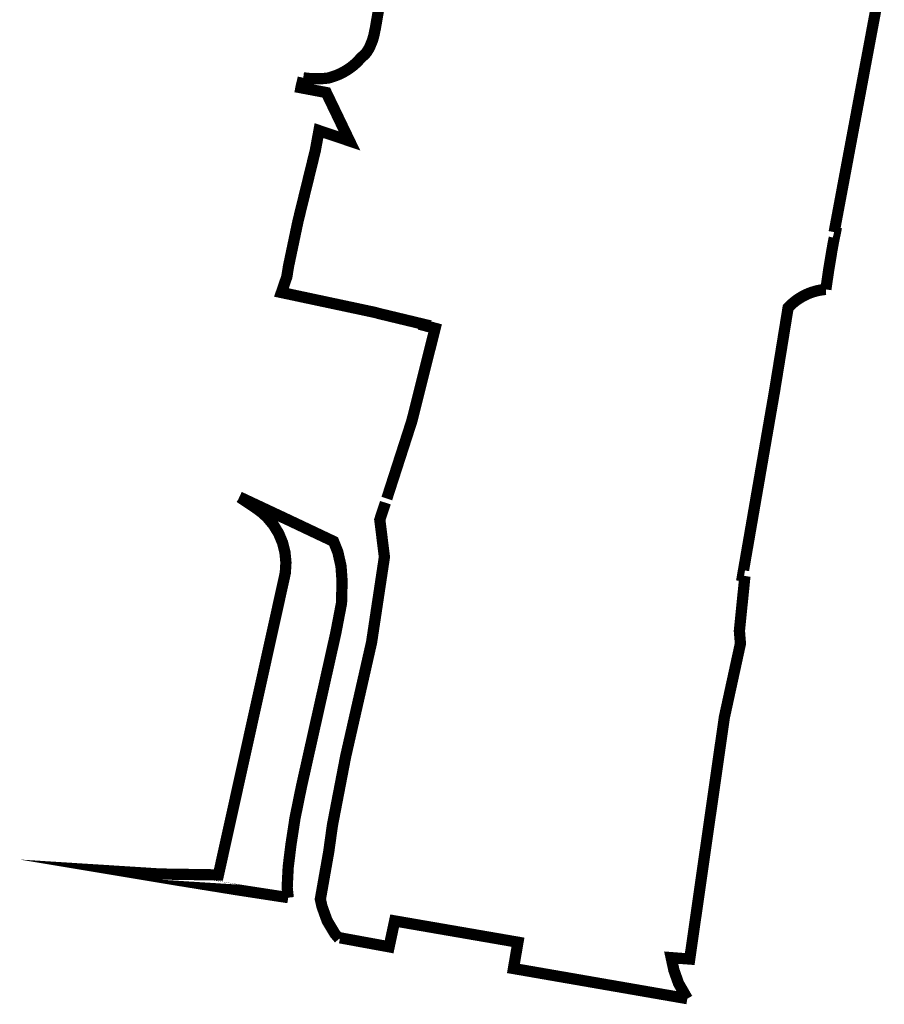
# Model space of a CAD drawing. Header units: metres. Extents: x 167961 to 168171, y 440654 to 441005.
import ezdxf

# ---------------------------------------------------------------- set-up
doc = ezdxf.new("R2010")
doc.units = ezdxf.units.M
doc.header["$LTSCALE"] = 20
doc.layers.add('Beheergrens', color=10, linetype='Continuous')

msp = doc.modelspace()

# ---------------------------------------------------------------- linework, layer by layer
at = {"layer": 'Beheergrens', "const_width": 2}
for points in [[(168017.0249999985, 440818.568), (168017.7069999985, 440818.7969999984), (168017.875, 440818.8630000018), (168018.1059999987, 440818.9549999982), (168018.6719999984, 440819.2170000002), (168018.8049999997, 440819.2879999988), (168018.9329999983, 440819.3559999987), (168019.2219999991, 440819.5100000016), (168019.754999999, 440819.8330000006), (168019.818500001, 440819.8764000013), (168019.8339999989, 440819.8869999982), (168019.936999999, 440819.9569999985), (168020.2699999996, 440820.1849999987), (168020.7639999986, 440820.5650000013), (168020.8049999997, 440820.6000000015), (168020.8431999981, 440820.6330999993), (168020.8949999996, 440820.6779999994), (168021.2360000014, 440820.9719999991), (168021.3209999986, 440821.0540000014), (168021.6849999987, 440821.4050000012), (168021.6994000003, 440821.4237000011), (168021.7140000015, 440821.4420000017), (168021.9840000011, 440821.7619999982), (168022.2789999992, 440822.0590000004), (168022.3669999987, 440822.1372999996), (168022.4111000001, 440822.1759000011), (168022.4563000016, 440822.2137999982), (168022.5469999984, 440822.2890000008), (168022.7219999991, 440822.4420000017), (168022.9129999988, 440822.6420000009), (168022.9569999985, 440822.688000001), (168023.1719999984, 440822.9519999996), (168023.5789999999, 440823.5870000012), (168023.7149999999, 440823.8660000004), (168024.1369999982, 440824.8640000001), (168024.2899999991, 440825.3029999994), (168024.4919999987, 440826.0850000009), (168024.7329999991, 440827.25), (168026.3489999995, 440836.6059999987)], [(168106.2890000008, 440790.9759999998), (168111.6754000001, 440819.740699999), (168113.3310000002, 440828.5824000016), (168114.2040936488, 440833.2448575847)], [(168011.9080000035, 440818.4100000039), (168011.8540758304, 440818.1708266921), (168011.6410000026, 440817.2460000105), (168011.5500500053, 440816.9010500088), (168011.5000657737, 440816.6369196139), (168015.5780933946, 440815.8626755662), (168015.9929666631, 440815.7839333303), (168016.5227693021, 440814.6819197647)], [(168017.0250000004, 440818.5680000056), (168016.7600000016, 440818.4799999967), (168016.7430000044, 440818.4739999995), (168016.3339999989, 440818.3619999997), (168015.9096586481, 440818.3170290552), (168015.6691888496, 440818.2912869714), (168015.5980255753, 440818.2839754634), (168015.2289503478, 440818.257773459), (168014.8683384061, 440818.2405560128), (168014.8485835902, 440818.2398501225), (168014.7200381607, 440818.2370299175), (168014.6070000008, 440818.236999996), (168014.1191595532, 440818.2310036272), (168013.4618325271, 440818.2527881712), (168013.2551073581, 440818.2663328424), (168013.010529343, 440818.2818322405), (168012.6419996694, 440818.3159968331), (168012.568864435, 440818.3251046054), (168011.9080000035, 440818.4100000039)], [(168015.9096586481, 440818.3170290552), (168015.6691888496, 440818.2912869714), (168015.5980255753, 440818.2839754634), (168015.2289503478, 440818.257773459), (168014.8683384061, 440818.2405560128), (168014.8485835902, 440818.2398501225), (168014.7200381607, 440818.2370299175), (168014.6070000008, 440818.236999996), (168014.1191595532, 440818.2310036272), (168013.4618325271, 440818.2527881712), (168013.2551073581, 440818.2663328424), (168013.010529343, 440818.2818322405), (168012.6419996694, 440818.3159968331), (168012.568864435, 440818.3251046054), (168011.9080000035, 440818.4100000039)], [(168016.521429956, 440814.6847056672), (168016.5227693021, 440814.6819197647), (168020.1259999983, 440807.1870000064), (168019.1081429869, 440807.5314765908), (168014.701000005, 440809.0229999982), (168014.0469999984, 440805.4530000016), (168013.1359479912, 440801.740016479), (168010.9870000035, 440792.9820000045), (168009.2830000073, 440784.8939999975), (168008.9899999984, 440783.0469999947), (168008.0280000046, 440780.2409999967), (168008.6595440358, 440780.1065708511), (168024.686999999, 440776.695000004), (168025.4430000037, 440776.4829999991), (168025.939000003, 440776.3640000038), (168033.5270000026, 440774.5400000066), (168033.4850000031, 440774.3670000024), (168035.3470000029, 440773.8750000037), (168031.2039999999, 440757.3730000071), (168026.7789999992, 440743.6640000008), (168026.7613096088, 440743.6105923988)], [(168106.2890000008, 440790.9759999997), (168106.5080406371, 440790.9204973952), (168106.1469999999, 440789.1739999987), (168105.8923401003, 440787.7330167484), (168105.3190539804, 440784.2771090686), (168104.8103873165, 440780.7917754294)], [(168090.2655002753, 440729.8465015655), (168090.0069999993, 440729.8920000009), (168092.9771095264, 440747.0416673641), (168093.1265384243, 440747.904517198), (168095.682, 440762.6600000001), (168098.0989999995, 440777.5280000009), (168098.3159999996, 440777.7650000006), (168098.6779999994, 440778.1149999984), (168098.7250000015, 440778.1600000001), (168099.1579999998, 440778.5289999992), (168099.6389999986, 440778.8969999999), (168099.949000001, 440779.1070000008), (168100.1409999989, 440779.2369999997), (168100.6620000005, 440779.5460000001), (168100.870000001, 440779.6530000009), (168101.0269999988, 440779.7340000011), (168101.1999999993, 440779.8229999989), (168101.7540000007, 440780.0689999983), (168101.881000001, 440780.1160000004), (168102.0029999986, 440780.1620000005), (168102.3220000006, 440780.2809999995), (168102.9010000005, 440780.4589999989), (168102.9930000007, 440780.4809999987), (168103, 440780.4829999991), (168103.4890000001, 440780.6030000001), (168103.936999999, 440780.6840000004), (168104.0850000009, 440780.7109999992), (168104.686999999, 440780.7840000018), (168104.8104000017, 440780.7917999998)], [(168000.5500000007, 440743.8918999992), (168001.1799999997, 440743.5980000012), (168009.4659999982, 440739.7060000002), (168010.8416999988, 440739.0549000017), (168015.2386999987, 440736.9739000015), (168017.3007869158, 440735.9978948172), (168018.0579999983, 440734.0870000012), (168018.6209999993, 440731.6030000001), (168018.7144999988, 440730.2705000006)], [(168000.6087334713, 440743.8444399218), (168003.4710000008, 440741.9279999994), (168004.5230609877, 440741.1560155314), (168005.4835458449, 440740.2726915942)], [(168018.3021862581, 440665.3633296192), (168017.5469999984, 440666.2410000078), (168016.1539999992, 440668.5620000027), (168015.2369999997, 440671.0990000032), (168014.9484440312, 440672.3993595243), (168016.3903783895, 440680.5588893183), (168016.478361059, 440681.0567602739), (168016.4800000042, 440681.1220000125), (168017.0920000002, 440685.532000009), (168019.4499999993, 440697.7860000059), (168024.0530000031, 440718.0470000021), (168026.3350000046, 440733.2200000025), (168025.5170000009, 440739.8539999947), (168026.5184276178, 440742.8773274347)], [(168005.4835000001, 440740.2727000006), (168006.6229898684, 440738.910800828), (168007.5454392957, 440737.39346976), (168008.2300000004, 440735.754999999), (168008.6539999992, 440734.0760000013), (168008.8299604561, 440732.2484569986), (168008.7207485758, 440730.4157136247), (168008.3289999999, 440728.6220000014), (168007.8749244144, 440726.5735367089)], [(168009.238208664, 440672.6753009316), (168009.0480000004, 440674.4409999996), (168009.2349999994, 440678.1579999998), (168009.7340000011, 440682.1689999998), (168010.443, 440686.8110000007), (168011.5700000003, 440692.3449999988), (168017.7039999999, 440719.7650000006), (168018.7100000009, 440725.0199999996), (168018.8079999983, 440728.938000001), (168018.7144999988, 440730.2705000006)], [(168090.4474838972, 440729.8573766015), (168090.3890000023, 440729.5090000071), (168090.2340000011, 440727.9680000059), (168089.4420000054, 440720.0970000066), (168089.626000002, 440717.8289999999), (168087.5456849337, 440708.288569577), (168087.4180000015, 440707.7030000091), (168086.7710000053, 440704.7340000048), (168086.2080000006, 440700.8079999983), (168086.0827123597, 440699.9337627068), (168084.1604924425, 440686.5208171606), (168083.9862551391, 440685.3050169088), (168083.4100000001, 440681.2840000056), (168080.610960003, 440661.7590000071), (168078.1860000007, 440661.9420000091), (168077.3139999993, 440662.0080000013), (168077.8020000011, 440659.7589999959), (168078.6210000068, 440657.4439999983), (168080.1878911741, 440654.7138108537)], [(168002.8447000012, 440703.8806000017), (167996.8229999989, 440676.7149999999), (167986.4360000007, 440676.8720000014), (167980.9539973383, 440677.2177577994), (167989.5799999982, 440675.7800000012), (168000.1600000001, 440674.068), (168009.2382021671, 440672.6753002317)], [(168018.4409999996, 440665.5320000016), (168027.1719999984, 440663.9310000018), (168028.1559999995, 440668.5390000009), (168050.0749999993, 440664.7520000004), (168049.2760000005, 440660.0799999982), (168080.1878911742, 440654.7138108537)]]:
    msp.add_lwpolyline(points, dxfattribs=at)
at = {"layer": 'Beheergrens', "const_width": 2, "flags": 128}
for points in [[(168007.8748999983, 440726.5734999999), (168002.8446636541, 440703.8806192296)], [(168018.3021862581, 440665.3633296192), (168018.4409999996, 440665.5320000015)]]:
    msp.add_lwpolyline(points, dxfattribs=at)

doc.saveas('drawing.dxf')
